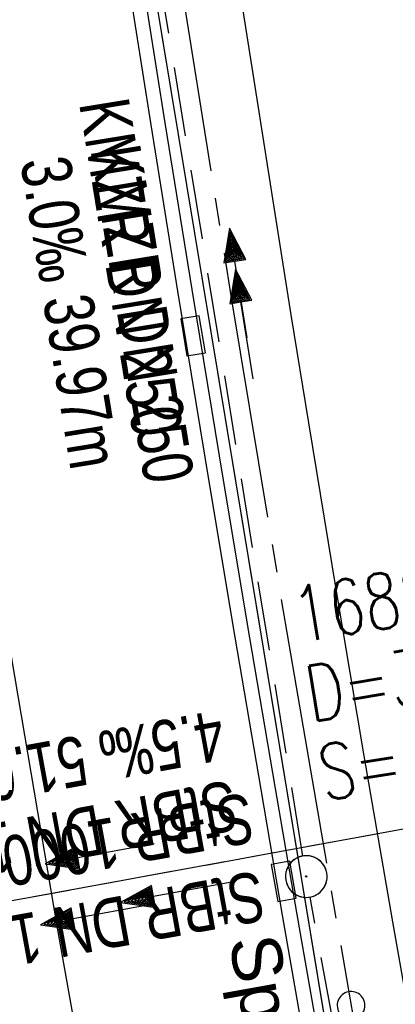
# Model space of a CAD drawing. Extents: x 508885 to 509191, y 457896 to 458644.
# Tile 4 of 57: x 509039 to 509052, y 457941 to 457976. Entities that reach past the tile are written whole.
import ezdxf

# ---------------------------------------------------------------- set-up
doc = ezdxf.new("R2010")
doc.units = 0
doc.header["$LTSCALE"] = 10
doc.header["$MEASUREMENT"] = 0
for name, pattern in [('ACHSE', [5.5, 4, -0.5, 0.5, -0.5]), ('LT00', [0]), ('LT12', [0.4, 0.3, -0.1]), ('STRICHLINIE2', [0.375, 0.25, -0.125])]:
    doc.linetypes.add(name, pattern=pattern)
doc.layers.get('0').update_dxf_attribs({"linetype": 'LT00'})
for name, color, linetype in [('--EK_FBR', 1, 'LT00'), ('--EK_Halt-Pfeil', 4, 'LT00'), ('--EK_Haltung', 7, 'STRICHLINIE2'), ('--EK_Haltung-Text', 140, 'LT00'), ('--EK_Schacht-Text', 5, 'LT00'), ('--EL_Halt-Pfeil', 4, 'LT00'), ('--EL_Haltung', 182, 'STRICHLINIE2'), ('--EL_Haltung-Text', 182, 'LT00'), ('-AX-093', 35, 'ACHSE'), ('-ST-93-1', 250, 'LT00'), ('DL', 182, 'LT12'), ('DL_PFEIL', 201, 'LT00'), ('DL_TEXT', 182, 'LT00'), ('RINNE_TEXT', 11, 'Continuous'), ('V112_AFBR_BAB', 250, 'LT00'), ('V112_H_BORD', 8, 'LT00'), ('V112_KA_PRUF', 182, 'LT00'), ('V112_LD_MARK', 250, 'LT00'), ('V112_RINNE', 182, 'LT00'), ('V112_SINKK', 182, 'LT00'), ('V113_AFBR_BAB', 250, 'LT00'), ('V113_H_BORD', 8, 'LT00'), ('V113_KA_PRUF', 182, 'LT00'), ('V113_LD_MARK', 250, 'LT00'), ('V113_RINNE', 182, 'LT00'), ('V113_SINKK', 182, 'LT00')]:
    doc.layers.add(name, color=color, linetype=linetype)
doc.styles.add('Arial', font='ARIAL.TTF')
doc.styles.add('Haltungsbeschriftung', font='ARIAL.TTF', dxfattribs={"width": 0.75})
doc.styles.add('schachtbeschriftung', font='romans.shx', dxfattribs={"width": 0.75, "height": 2})

# ---------------------------------------------------------------- blocks, each defined once
blk = doc.blocks.new('SYMB0003')
at = {"color": 0, "linetype": 'ByBlock'}
for p, q in [((-0.015712, 0), (0.010166, 0.012015)), ((0, -0.021257), (-0.015712, 0)), ((0.010166, 0.012015), (0, -0.021257))]:
    blk.add_line(p, q, dxfattribs=at)
for points in [[(-0.031395, 0.499013), (-0.093691, 0.491144), (-0.154509, 0.475528), (-0.21289, 0.452414), (-0.267913, 0.422164), (-0.318712, 0.385257), (-0.364484, 0.342274), (-0.404509, 0.293893), (-0.438154, 0.240877), (-0.464888, 0.184062), (-0.484292, 0.124345), (-0.496058, 0.062667), (-0.5, 0)], [(0.5, 0), (0.496057, 0.062667), (0.484292, 0.124345), (0.464888, 0.184062), (0.438153, 0.240877), (0.404509, 0.293893), (0.364484, 0.342274), (0.318712, 0.385257), (0.267913, 0.422164), (0.21289, 0.452414), (0.154509, 0.475528), (0.093691, 0.491144), (0.031395, 0.499013), (-0.031395, 0.499013)], [(-0.5, 0), (-0.496058, -0.062667), (-0.484292, -0.124345), (-0.464888, -0.184062), (-0.438154, -0.240877), (-0.404509, -0.293893), (-0.364485, -0.342274), (-0.318712, -0.385257), (-0.267914, -0.422164), (-0.21289, -0.452414), (-0.154509, -0.475529), (-0.093691, -0.491144), (-0.031395, -0.499014), (0.031395, -0.499014)], [(0.031395, -0.499014), (0.093691, -0.491144), (0.154509, -0.475529), (0.21289, -0.452414), (0.267914, -0.422164), (0.318712, -0.385257), (0.364485, -0.342274), (0.404509, -0.293893), (0.438154, -0.240877), (0.464889, -0.184062), (0.484292, -0.124345), (0.496058, -0.062667), (0.5, 0)]]:
    blk.add_lwpolyline(points, dxfattribs=at)
blk = doc.blocks.new('SYMB0652')
at = {"color": 0, "linetype": 'ByBlock'}
blk.add_lwpolyline([(-0.15, -0.075), (0.15, -0.075), (0.15, 0.075), (-0.15, 0.075), (-0.15, -0.075)], dxfattribs=at)
blk = doc.blocks.new('SYMB0070')
at = {"color": 0, "linetype": 'ByBlock'}
for p, q in [((0.5, 0), (0.2, 0.1)), ((0.2, 0.1), (0.2, 0)), ((-0.5, 0), (0.2, 0)), ((0.468, 0), (0.21, 0.086)), ((0.21, 0.086), (0.21, -0.086)), ((0.21, -0.086), (0.468, 0)), ((0.22, -0.072), (0.437, 0)), ((0.23, -0.058), (0.405, 0)), ((0.24, -0.045), (0.374, 0)), ((0.342, 0), (0.25, 0.031)), ((0.25, 0.031), (0.25, -0.031)), ((0.25, -0.031), (0.342, 0)), ((0.26, -0.017), (0.31, 0)), ((0.27, -0.003), (0.279, 0))]:
    blk.add_line(p, q, dxfattribs=at)
for points in [[(0.2, 0), (0.2, -0.1), (0.5, 0)], [(0.437, 0), (0.22, 0.072), (0.22, -0.072)], [(0.405, 0), (0.23, 0.058), (0.23, -0.058)], [(0.374, 0), (0.24, 0.045), (0.24, -0.045)], [(0.31, 0), (0.26, 0.017), (0.26, -0.017)], [(0.279, 0), (0.27, 0.003), (0.27, -0.003)]]:
    blk.add_lwpolyline(points, dxfattribs=at)
blk = doc.blocks.new('SYMB2')
at = {"color": 0, "linetype": 'ByBlock', "flags": 128}
for points in [[(-0.031395, 0.499013), (-0.093691, 0.491144), (-0.154509, 0.475528), (-0.21289, 0.452414), (-0.267913, 0.422164), (-0.318712, 0.385257), (-0.364484, 0.342274), (-0.404509, 0.293893), (-0.438154, 0.240877), (-0.464888, 0.184062), (-0.484292, 0.124345), (-0.496058, 0.062667), (-0.5, 0)], [(0.5, 0), (0.496057, 0.062667), (0.484292, 0.124345), (0.464888, 0.184062), (0.438153, 0.240877), (0.404509, 0.293893), (0.364484, 0.342274), (0.318712, 0.385257), (0.267913, 0.422164), (0.21289, 0.452414), (0.154509, 0.475528), (0.093691, 0.491144), (0.031395, 0.499013), (-0.031395, 0.499013)], [(-0.5, 0), (-0.496058, -0.062667), (-0.484292, -0.124345), (-0.464888, -0.184062), (-0.438154, -0.240877), (-0.404509, -0.293893), (-0.364485, -0.342274), (-0.318712, -0.385257), (-0.267914, -0.422164), (-0.21289, -0.452414), (-0.154509, -0.475529), (-0.093691, -0.491144), (-0.031395, -0.499014), (0.031395, -0.499014)], [(0.031395, -0.499014), (0.093691, -0.491144), (0.154509, -0.475529), (0.21289, -0.452414), (0.267914, -0.422164), (0.318712, -0.385257), (0.364485, -0.342274), (0.404509, -0.293893), (0.438154, -0.240877), (0.464889, -0.184062), (0.484292, -0.124345), (0.496058, -0.062667), (0.5, 0)]]:
    blk.add_lwpolyline(points, dxfattribs=at)

msp = doc.modelspace()

# ---------------------------------------------------------------- linework, layer by layer
at = {"layer": '--EK_FBR', "color": 2}
for points in [[(509043.652, 457995.85), (509044.062, 457993.135), (509044.477, 457990.42), (509044.896, 457987.706), (509045.317, 457984.992), (509045.921, 457981.107), (509046.526, 457977.222), (509047.135, 457973.337), (509047.749, 457969.454), (509048.37, 457965.571), (509048.998, 457961.69), (509049.986, 457955.7), (509050.997, 457949.715), (509052.029, 457943.732), (509053.082, 457937.754), (509054.14, 457931.865), (509055.217, 457925.979), (509056.31, 457920.097), (509057.42, 457914.217), (509058.324, 457909.489), (509059.238, 457904.763), (509060.166, 457900.04), (509060.322, 457899.26)], [(509045.221, 457985.611), (509045.317, 457984.992), (509045.921, 457981.107), (509046.526, 457977.222), (509047.135, 457973.337), (509047.749, 457969.454), (509048.37, 457965.571), (509048.998, 457961.69), (509049.986, 457955.7), (509050.997, 457949.715), (509052.029, 457943.732), (509053.082, 457937.754), (509054.14, 457931.865), (509055.217, 457925.979), (509056.31, 457920.097), (509057.42, 457914.217), (509058.324, 457909.489), (509059.238, 457904.763), (509060.166, 457900.04), (509060.322, 457899.26)]]:
    msp.add_lwpolyline(points, dxfattribs=at)
at = {"layer": '--EK_Haltung'}
for p, q in [((509048.802, 457946.105), (509042.605, 457984.072)), ((509073.582, 457950.932), (509024.863, 457942.036)), ((509056.008, 457906.801), (509049.059, 457944.627))]:
    msp.add_line(p, q, dxfattribs=at)
at = {"layer": '--EL_Haltung'}
for p, q in [((509048.802, 457946.105), (509042.605, 457984.072)), ((509073.582, 457950.932), (509024.863, 457942.036)), ((509056.008, 457906.801), (509049.059, 457944.627))]:
    msp.add_line(p, q, dxfattribs=at)
at = {"layer": '-AX-093', "ltscale": 0.2}
msp.add_lwpolyline([(509033.926, 458053.756), (509035.444, 458041.214), (509037.041, 458028.682), (509038.717, 458016.161), (509040.473, 458003.65), (509042.308, 457991.151), (509044.222, 457978.663), (509046.216, 457966.188), (509048.288, 457953.726), (509050.439, 457941.277), (509052.669, 457928.842), (509054.977, 457916.422), (509057.364, 457904.016), (509058.3, 457899.314)], dxfattribs=at)
at = {"layer": 'DL'}
msp.add_line((509073.533, 457950.923), (509024.912, 457942.044), dxfattribs=at)
at = {"layer": 'V112_AFBR_BAB', "color": 0}
msp.add_lwpolyline([(509043.652, 457995.85), (509044.062, 457993.135), (509044.477, 457990.42), (509044.896, 457987.706), (509045.317, 457984.992), (509045.921, 457981.107), (509046.526, 457977.222), (509047.135, 457973.337), (509047.749, 457969.454), (509048.37, 457965.571), (509048.998, 457961.69), (509049.986, 457955.7), (509050.997, 457949.715), (509052.029, 457943.732), (509053.082, 457937.754), (509054.14, 457931.865), (509055.217, 457925.979), (509056.31, 457920.097), (509057.42, 457914.217), (509058.324, 457909.489), (509059.238, 457904.763), (509060.166, 457900.04), (509060.322, 457899.26)], dxfattribs=at)
at = {"layer": 'V112_H_BORD'}
msp.add_lwpolyline([(509048.685, 458634.124), (509048.272, 458628.738), (509044.528, 458606.062), (509037.806, 458560.565), (509031.962, 458514.885), (509026.971, 458465.681), (509023.317, 458418.61), (509019.833, 458345.207), (509019.017, 458275.547), (509019.919, 458227.464), (509023.24, 458156.759), (509026.703, 458111.833), (509031.399, 458065.218), (509040.466, 457995.243), (509051.959, 457925.916), (509057.252, 457899.341)], dxfattribs=at)
at = {"layer": 'V112_LD_MARK'}
msp.add_lwpolyline([(509023.234, 458059.422), (509024.772, 458046.356), (509026.396, 458033.302), (509028.105, 458020.258), (509029.901, 458007.226), (509031.783, 457994.205), (509033.705, 457981.497), (509035.709, 457968.802), (509037.796, 457956.119), (509039.963, 457943.45), (509042.212, 457930.794), (509044.542, 457918.152), (509046.952, 457905.526), (509048.125, 457899.581)], dxfattribs=at)
at = {"layer": 'V112_RINNE'}
for points in [[(509039.827, 457995.222), (509040.673, 457989.515), (509041.537, 457983.811), (509042.42, 457978.11), (509043.321, 457972.412), (509044.285, 457966.431), (509045.266, 457960.452), (509046.265, 457954.476), (509047.279, 457948.503), (509048.059, 457943.974), (509048.849, 457939.447), (509049.649, 457934.922), (509050.46, 457930.399), (509051.284, 457925.878), (509052.403, 457919.849)], [(509052.929, 457919.913), (509051.816, 457925.91), (509050.993, 457930.43), (509050.182, 457934.953), (509049.382, 457939.477), (509048.593, 457944.003), (509047.813, 457948.531), (509046.796, 457954.516), (509045.795, 457960.503), (509044.81, 457966.492), (509043.842, 457972.485), (509042.94, 457978.177), (509042.056, 457983.872), (509041.19, 457989.57), (509040.345, 457995.271)]]:
    msp.add_lwpolyline(points, dxfattribs=at)
at = {"layer": 'V113_AFBR_BAB', "color": 0}
msp.add_lwpolyline([(509045.221, 457985.611), (509045.317, 457984.992), (509045.921, 457981.107), (509046.526, 457977.222), (509047.135, 457973.337), (509047.749, 457969.454), (509048.37, 457965.571), (509048.998, 457961.69), (509049.986, 457955.7), (509050.997, 457949.715), (509052.029, 457943.732), (509053.082, 457937.754), (509054.14, 457931.865), (509055.217, 457925.979), (509056.31, 457920.097), (509057.42, 457914.217), (509058.324, 457909.489), (509059.238, 457904.763), (509060.166, 457900.04), (509060.322, 457899.26)], dxfattribs=at)
at = {"layer": 'V113_H_BORD'}
msp.add_lwpolyline([(509042.253, 457984.465), (509051.959, 457925.916), (509057.252, 457899.341)], dxfattribs=at)
at = {"layer": 'V113_LD_MARK'}
msp.add_lwpolyline([(509033.755, 457981.183), (509035.709, 457968.802), (509037.796, 457956.119), (509039.963, 457943.449), (509042.212, 457930.794), (509044.542, 457918.152), (509046.952, 457905.526), (509048.125, 457899.581)], dxfattribs=at)
at = {"layer": 'V113_RINNE'}
msp.add_lwpolyline([(509049.382, 457939.477), (509048.593, 457944.003), (509047.813, 457948.531), (509046.796, 457954.515), (509045.795, 457960.503), (509044.81, 457966.492), (509043.842, 457972.485), (509042.94, 457978.177), (509042.056, 457983.872), (509041.982, 457984.36), (509041.483, 457984.167), (509041.537, 457983.811), (509042.42, 457978.11), (509043.321, 457972.412), (509044.285, 457966.431), (509045.266, 457960.452), (509046.265, 457954.476), (509047.279, 457948.503), (509048.059, 457943.974), (509048.849, 457939.447)], dxfattribs=at)

# ---------------------------------------------------------------- block references
at = {"layer": '--EK_Halt-Pfeil', "yscale": 4, "zscale": 4}
for p, xscale, rotation in [((509046.475, 457966.718), 3.999999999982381, 99.2719100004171), ((509041.309, 457943.988), 4.000000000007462, 190.3482999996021)]:
    msp.add_blockref('SYMB0070', p, dxfattribs=dict(at, xscale=xscale, rotation=rotation))
at = {"layer": '--EL_Halt-Pfeil', "yscale": 4, "zscale": 4}
for p, xscale, rotation in [((509046.69, 457965.249), 3.999999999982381, 99.2719100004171), ((509041.478, 457946.181), 4.000000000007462, 190.3482999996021)]:
    msp.add_blockref('SYMB0070', p, dxfattribs=dict(at, xscale=xscale, rotation=rotation))
at = {"layer": '-ST-93-1', "rotation": 274.1956499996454}
msp.add_blockref('SYMB2', (509050.536, 457940.728), dxfattribs=at)
at = {"layer": 'DL_PFEIL', "xscale": 4.000000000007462, "yscale": 4, "zscale": 4, "rotation": 190.3482999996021}
msp.add_blockref('SYMB0070', (509044.201, 457944.789), dxfattribs=at)
at = {"layer": 'V112_KA_PRUF', "xscale": 1.500000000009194, "yscale": 1.5, "zscale": 1.5, "rotation": 268.4925099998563}
msp.add_blockref('SYMB0003', (509048.923, 457945.365), dxfattribs=at)
at = {"layer": 'V112_SINKK', "yscale": 4.5, "zscale": 4.5}
for p, xscale, rotation in [((509044.843, 457964.819), 4.500000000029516, 279.3378124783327), ((509048.11, 457945.194), 4.500000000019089, 279.7729588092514)]:
    msp.add_blockref('SYMB0652', p, dxfattribs=dict(at, xscale=xscale, rotation=rotation))
at = {"layer": 'V113_KA_PRUF', "xscale": 1.499999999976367, "yscale": 1.5, "zscale": 1.5, "rotation": 291.1131099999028}
msp.add_blockref('SYMB0003', (509048.923, 457945.365), dxfattribs=at)
at = {"layer": 'V113_SINKK', "yscale": 4.5, "zscale": 4.5}
for p, xscale, rotation in [((509044.843, 457964.819), 4.500000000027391, 279.3377587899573), ((509048.11, 457945.194), 4.500000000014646, 279.8924467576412)]:
    msp.add_blockref('SYMB0652', p, dxfattribs=dict(at, xscale=xscale, rotation=rotation))

# ---------------------------------------------------------------- texts
at = {"layer": '--EK_Haltung-Text', "style": 'Haltungsbeschriftung', "width": 0.75}
for s, rotation, p in [('1.5‰ 39.70m', -80.9554, (509051.844, 457985.031)), ('KMZR DN 250', -80.7281, (509041.142, 457971.521)), ('3.0‰ 39.97m', -80.7281, (509038.616, 457971.108)), ('4.5‰ 51.03m', -169.6517, (509045.783, 457951.367)), ('StBR DN 1000', -169.6517, (509046.243, 457948.849))]:
    msp.add_text(s, height=1.8, rotation=rotation, dxfattribs=at).set_placement(p)
at = {"layer": '--EK_Schacht-Text', "style": 'schachtbeschriftung', "width": 0.75}
for s, p in [('168202', (509048.635, 457953.772)), ('D=355.79', (509049.099, 457950.93)), ('S=354.08', (509049.563, 457948.088))]:
    msp.add_text(s, height=2, rotation=9.2719, dxfattribs=at).set_placement(p)
at = {"layer": '--EL_Haltung-Text', "style": 'Haltungsbeschriftung', "width": 0.75}
for s, rotation, p in [('KMZR DN 250', -80.7281, (509040.733, 457973.193)), ('StBR DN 1000', -169.6517, (509047.224, 457945.585))]:
    msp.add_text(s, height=1.8, rotation=rotation, dxfattribs=at).set_placement(p)
at = {"layer": 'DL_TEXT', "style": 'Haltungsbeschriftung', "width": 0.75}
msp.add_text('StBR 1000', height=1.8, rotation=-169.6517, dxfattribs=at).set_placement((509046.829, 457948.401))
at = {"layer": 'RINNE_TEXT', "insert": (509047.897, 457943.403), "char_height": 1.8, "attachment_point": 1, "rotation": 280.1718, "style": 'Arial'}
msp.add_mtext('Spitzrinne', dxfattribs=at)

doc.saveas('drawing.dxf')
